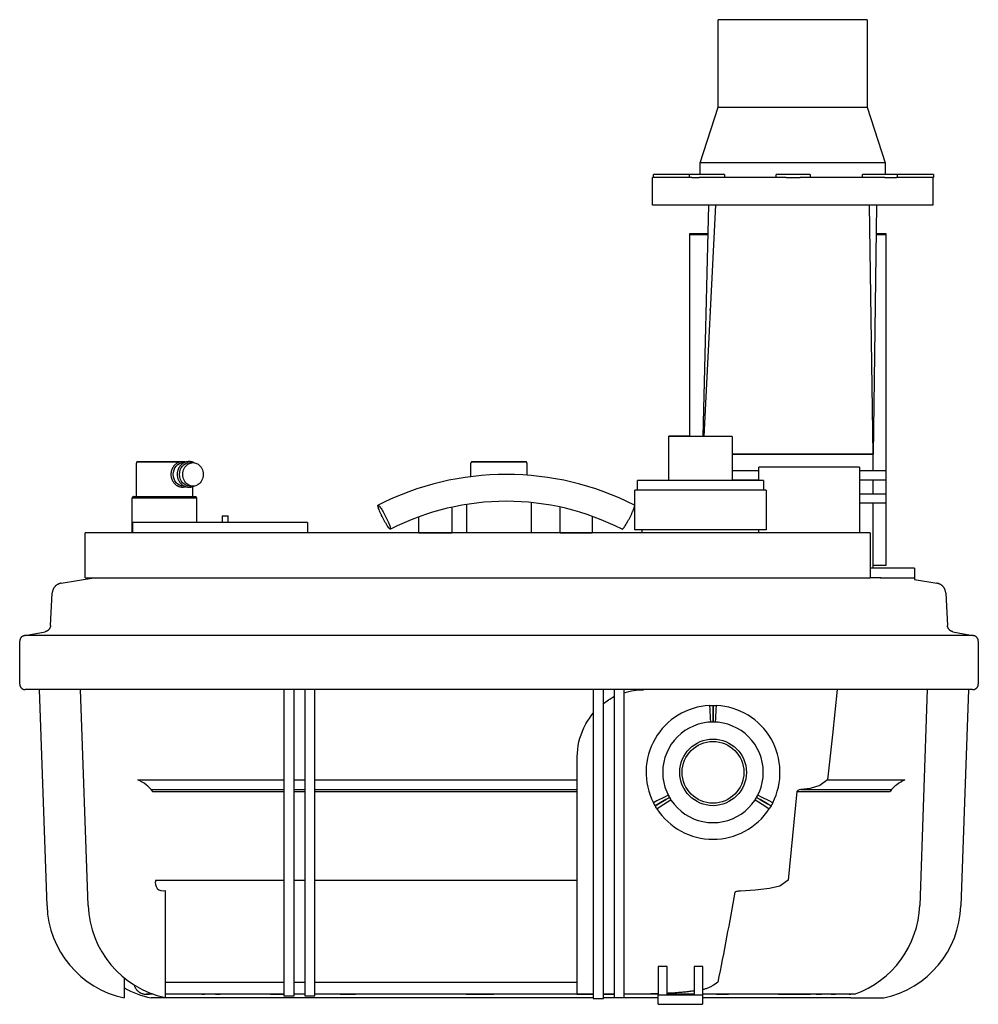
# Model space of a CAD drawing. Header units: millimetres. Extents: x -1436 to -723, y 14 to 746.
import ezdxf

# ---------------------------------------------------------------- set-up
doc = ezdxf.new("R2010")
doc.units = ezdxf.units.MM
for name, color, linetype, true_color in [('Material 1', 7, 'Continuous', 0xe6e6e6), ('Material 2', 5, 'Continuous', 0x0000ff), ('Material 3', 251, 'Continuous', 0x505050)]:
    doc.layers.add(name, color=color, linetype=linetype, true_color=true_color)

msp = doc.modelspace()

# ---------------------------------------------------------------- linework, layer by layer
at = {"layer": 'Material 1'}
for p, q in [((-916.48, 681.02), (-916.48, 746.02)), ((-861.14, 746.02), (-916.48, 746.02)), ((-805.79, 746.02), (-861.14, 746.02)), ((-805.79, 746.02), (-805.79, 681.02)), ((-929.97, 639.51), (-916.48, 681.02)), ((-916.48, 681.02), (-861.14, 681.02)), ((-861.14, 681.02), (-805.79, 681.02)), ((-805.79, 681.02), (-792.3, 639.51)), ((-929.97, 630.82), (-929.97, 639.51)), ((-861.14, 639.51), (-929.97, 639.51)), ((-792.3, 639.51), (-861.14, 639.51)), ((-792.3, 639.51), (-792.3, 630.82)), ((-964.6, 628.7), (-964.6, 630.82)), ((-951.6, 630.82), (-964.6, 630.82)), ((-937.72, 630.82), (-951.6, 630.82)), ((-937.72, 628.7), (-937.72, 630.82)), ((-911.77, 630.82), (-937.72, 630.82)), ((-911.77, 630.82), (-911.77, 628.7)), ((-848.02, 630.82), (-873.42, 630.82)), ((-873.42, 628.7), (-873.42, 630.82)), ((-848.02, 630.82), (-848.02, 628.7)), ((-809.26, 628.7), (-809.26, 630.82)), ((-783.32, 630.82), (-809.26, 630.82)), ((-783.32, 630.82), (-783.32, 628.7)), ((-769.43, 630.82), (-783.32, 630.82)), ((-756.44, 630.82), (-769.43, 630.82)), ((-756.44, 630.82), (-756.44, 628.7)), ((-965.42, 608), (-965.42, 628.7)), ((-936.03, 628.7), (-965.42, 628.7)), ((-935.98, 628.7), (-930.66, 628.7)), ((-865.89, 628.7), (-930.72, 628.7)), ((-865.89, 628.7), (-855.48, 628.7)), ((-792.53, 628.7), (-855.41, 628.7)), ((-792.58, 628.7), (-783.91, 628.7)), ((-756.95, 628.7), (-783.85, 628.7)), ((-757.04, 628.7), (-756.44, 628.7)), ((-756.85, 628.7), (-756.85, 608)), ((-861.14, 608), (-965.42, 608)), ((-927.56, 436.07), (-923.41, 608)), ((-918.41, 608), (-927.21, 436.07)), ((-756.85, 608), (-861.14, 608)), ((-801.15, 423), (-803.89, 608)), ((-798.89, 608), (-801.15, 423)), ((-937.88, 586.72), (-937.88, 586.35)), ((-923.92, 586.72), (-937.88, 586.72)), ((-937.88, 586.35), (-937.88, 436.07)), ((-937.88, 586.35), (-923.93, 586.35)), ((-791.54, 586.72), (-799.15, 586.72)), ((-799.15, 586.35), (-791.54, 586.35)), ((-791.54, 586.35), (-791.54, 586.72)), ((-791.54, 410.44), (-791.54, 586.35)), ((-922.38, 530.04), (-922.38, 530.64)), ((-953.25, 436.07), (-953.25, 436.21)), ((-937.88, 436.21), (-953.25, 436.21)), ((-953.25, 403.21), (-953.25, 436.07)), ((-929.7, 436.07), (-953.25, 436.07)), ((-906.15, 436.07), (-929.7, 436.07)), ((-906.15, 436.07), (-906.15, 403.21)), ((-801.15, 423), (-906.16, 423)), ((-906.16, 423), (-801.15, 423)), ((-801.15, 410.44), (-801.15, 423)), ((-1314.04, 416.6), (-1313.66, 416.6)), ((-1309.39, 416.6), (-1306.91, 416.6)), ((-886.33, 410.44), (-906.19, 410.44)), ((-886.31, 403.21), (-886.31, 413.31)), ((-848.81, 413.31), (-886.31, 413.31)), ((-811.31, 413.31), (-848.81, 413.31)), ((-811.31, 413.31), (-811.31, 364.41)), ((-791.54, 410.44), (-811.31, 410.44)), ((-791.54, 403.82), (-791.54, 410.44)), ((-976.52, 396.21), (-976.52, 403.21)), ((-929.7, 403.21), (-976.52, 403.21)), ((-882.88, 403.21), (-929.7, 403.21)), ((-906.19, 403.82), (-886.33, 403.82)), ((-882.88, 403.21), (-882.88, 396.21)), ((-811.31, 403.82), (-791.54, 403.82)), ((-801.15, 393.26), (-801.15, 403.82)), ((-791.54, 393.26), (-791.54, 403.82)), ((-1313.55, 399.11), (-1314.04, 399.11)), ((-1306.91, 399.11), (-1309.39, 399.11)), ((-978.54, 366.69), (-978.54, 396.21)), ((-929.7, 396.21), (-978.54, 396.21)), ((-880.86, 396.21), (-929.7, 396.21)), ((-880.86, 396.21), (-880.86, 366.69)), ((-791.54, 393.26), (-811.31, 393.26)), ((-791.54, 386.64), (-791.54, 393.26)), ((-811.31, 386.64), (-791.54, 386.64)), ((-801.15, 338.21), (-801.15, 386.64)), ((-791.54, 340.34), (-791.54, 386.64)), ((-929.7, 366.69), (-978.54, 366.69)), ((-972.97, 364.41), (-972.97, 366.69)), ((-880.86, 366.69), (-929.7, 366.69)), ((-886.43, 366.69), (-886.43, 364.41)), ((-886.31, 364.41), (-886.31, 366.69)), ((-1387.12, 330.83), (-1387.12, 364.41)), ((-1139.15, 364.51), (-1126.84, 364.51)), ((-1126.84, 364.51), (-1114.53, 364.51)), ((-1033.97, 364.51), (-1022.13, 364.51)), ((-1022.13, 364.51), (-1010.29, 364.51)), ((-803.42, 364.41), (-803.42, 330.83)), ((-770.51, 338.21), (-803.4, 338.21)), ((-801.15, 340.34), (-791.54, 340.34)), ((-770.51, 338.21), (-770.51, 329.6)), ((-1404.86, 326.99), (-1380.71, 330.81)), ((-1345.83, 330.83), (-1337.55, 330.83)), ((-1078.98, 330.83), (-989.12, 330.83)), ((-795.58, 330.83), (-803.39, 330.83)), ((-796, 330.83), (-770.51, 330.83)), ((-770.51, 329.6), (-754.02, 326.99)), ((-1412.86, 295.5), (-1411.6, 319.5)), ((-747.28, 319.5), (-746.03, 295.5)), ((-1431.61, 287.99), (-1416.9, 290.85)), ((-727.28, 287.99), (-1431.61, 287.99)), ((-741.99, 290.85), (-727.28, 287.99)), ((-1435.8, 251.95), (-1435.8, 283.8)), ((-723.09, 283.8), (-723.09, 251.95)), ((-727.28, 247.77), (-1431.61, 247.77)), ((-1415.49, 87.06), (-1421.1, 247.77)), ((-1384.86, 87.31), (-1390.47, 247.77)), ((-1239.31, 247.86), (-1239.31, 88.58)), ((-1231.73, 88.58), (-1231.73, 247.78)), ((-1223.92, 247.77), (-1223.92, 88.56)), ((-1216.35, 88.56), (-1216.35, 247.77)), ((-1009.31, 247.77), (-1009.31, 86.7)), ((-1001.73, 86.7), (-1001.73, 247.77)), ((-993.92, 247.77), (-993.92, 87.31)), ((-986.35, 87.31), (-986.35, 247.77)), ((-761.06, 247.77), (-766.66, 87.31)), ((-730.43, 247.76), (-736.04, 87.06)), ((-922.93, 236), (-922.77, 233)), ((-920.32, 233.06), (-920.32, 236.06)), ((-920.32, 236.06), (-920.32, 233.06)), ((-917.87, 233), (-917.72, 236)), ((-922.77, 233), (-922.44, 226.67)), ((-920.32, 226.72), (-920.32, 233.06)), ((-920.32, 233.06), (-920.32, 226.72)), ((-918.21, 226.67), (-917.87, 233)), ((-922.44, 226.67), (-922.28, 223.67)), ((-920.32, 223.72), (-920.32, 226.72)), ((-920.32, 226.72), (-920.32, 223.72)), ((-918.36, 223.67), (-918.21, 226.67)), ((-1347.98, 180.65), (-1336.75, 180.65)), ((-1336.75, 180.65), (-1275.83, 180.65)), ((-1275.83, 180.65), (-1239.54, 180.65)), ((-1231.96, 180.65), (-1224.14, 180.65)), ((-1216.53, 180.65), (-1021.25, 180.65)), ((-835.22, 180.65), (-782.91, 180.65)), ((-782.91, 180.65), (-777.62, 180.65)), ((-1338.16, 173.52), (-1327.41, 173.52)), ((-1336.94, 172.03), (-1326.25, 172.03)), ((-1327.41, 173.52), (-1273.32, 173.52)), ((-1326.25, 172.03), (-1273.01, 172.03)), ((-1273.32, 173.52), (-1239.53, 173.52)), ((-1273.01, 172.03), (-1239.53, 172.03)), ((-1231.96, 173.52), (-1224.14, 173.52)), ((-1231.96, 172.03), (-1224.14, 172.03)), ((-1216.54, 173.52), (-1021.25, 173.52)), ((-1216.54, 172.03), (-1021.25, 172.03)), ((-953.69, 169.27), (-956.36, 167.91)), ((-884.28, 167.91), (-886.95, 169.27)), ((-858.1, 172.03), (-793.5, 172.03)), ((-855.15, 173.52), (-792.33, 173.52)), ((-793.5, 172.03), (-788.62, 172.03)), ((-792.33, 173.52), (-787.41, 173.52)), ((-962.01, 165.03), (-964.69, 163.67)), ((-960.85, 162.88), (-963.44, 161.38)), ((-963.44, 161.38), (-960.85, 162.88)), ((-956.36, 167.91), (-962.01, 165.03)), ((-955.35, 166.05), (-960.85, 162.88)), ((-960.85, 162.88), (-955.35, 166.05)), ((-959.57, 160.79), (-954.25, 164.24)), ((-952.76, 167.55), (-955.35, 166.05)), ((-955.35, 166.05), (-952.76, 167.55)), ((-954.25, 164.24), (-951.73, 165.87)), ((-888.91, 165.87), (-886.4, 164.24)), ((-887.89, 167.55), (-885.29, 166.05)), ((-885.29, 166.05), (-887.89, 167.55)), ((-886.4, 164.24), (-881.08, 160.79)), ((-885.29, 166.05), (-879.8, 162.88)), ((-879.8, 162.88), (-885.29, 166.05)), ((-878.63, 165.03), (-884.28, 167.91)), ((-879.8, 162.88), (-877.2, 161.38)), ((-877.2, 161.38), (-879.8, 162.88)), ((-875.96, 163.67), (-878.63, 165.03)), ((-962.77, 160.24), (-962.78, 160.27)), ((-962.08, 159.15), (-959.57, 160.79)), ((-881.08, 160.79), (-878.56, 159.15)), ((-1334.59, 106.03), (-1324.01, 106.03)), ((-1324.01, 106.03), (-1272.41, 106.03)), ((-1272.41, 106.03), (-1239.53, 106.03)), ((-1231.96, 106.03), (-1224.14, 106.03)), ((-1216.54, 106.03), (-1021.25, 106.03)), ((-1327.54, 98.41), (-1327.54, 18.75)), ((-1239.31, 88.58), (-1239.31, 20.02)), ((-1231.73, 20.02), (-1231.73, 88.58)), ((-1223.92, 88.56), (-1223.92, 20)), ((-1216.35, 20), (-1216.35, 88.56)), ((-1009.31, 86.7), (-1009.31, 18.15)), ((-1001.73, 18.15), (-1001.73, 86.7)), ((-993.92, 87.31), (-993.92, 18.75)), ((-986.35, 18.75), (-986.35, 87.31)), ((-961.05, 41.95), (-961.05, 20.58)), ((-954.53, 41.95), (-961.05, 41.95)), ((-954.53, 20.58), (-954.53, 41.95)), ((-934.38, 41.95), (-934.38, 20.58)), ((-927.86, 41.95), (-934.38, 41.95)), ((-927.86, 20.58), (-927.86, 41.95)), ((-1358.16, 33.55), (-1358.16, 18.5)), ((-1358.16, 33.55), (-1358.16, 20)), ((-1327.54, 30.2), (-1312.74, 30.2)), ((-1312.74, 30.2), (-1269.39, 30.2)), ((-1269.39, 30.2), (-1239.52, 30.2)), ((-1231.96, 30.2), (-1224.14, 30.2)), ((-1216.55, 30.2), (-1021.25, 30.2)), ((-1302.02, 18.5), (-1338.16, 18.5)), ((-1322.68, 21.29), (-1327.48, 21.29)), ((-1266.51, 18.5), (-1302.02, 18.5)), ((-1300.29, 21.29), (-1298.26, 21.29)), ((-1290.11, 21.29), (-1286.79, 21.29)), ((-1009.29, 18.5), (-1266.51, 18.5)), ((-1249.27, 21.29), (-1239.52, 21.29)), ((-1239.31, 20.02), (-1231.73, 20.02)), ((-1231.96, 21.29), (-1231.6, 21.29)), ((-1223.92, 20), (-1216.35, 20)), ((-1197.48, 21.29), (-1186.05, 21.29)), ((-1103.89, 21.29), (-1083.24, 21.29)), ((-1021.25, 21.29), (-1009.31, 21.29)), ((-1009.3, 21.29), (-1021.25, 21.29)), ((-1009.31, 18.15), (-1001.73, 18.15)), ((-1001.73, 21.29), (-993.92, 21.29)), ((-993.92, 21.29), (-1001.73, 21.29)), ((-993.92, 21.26), (-1001.73, 21.26)), ((-961.01, 18.5), (-1001.71, 18.5)), ((-993.92, 18.75), (-986.35, 18.75)), ((-977.01, 21.29), (-986.35, 21.29)), ((-977.01, 21.29), (-986.34, 21.29)), ((-961.05, 13.75), (-961.05, 20.58)), ((-928.09, 20.58), (-961.05, 20.58)), ((-950.68, 21.29), (-936.89, 21.29)), ((-927.86, 20.58), (-928.09, 20.58)), ((-928.09, 20.58), (-928.09, 13.75)), ((-882.41, 18.5), (-928.08, 18.5)), ((-917.7, 21.29), (-908.77, 21.29)), ((-817.94, 18.5), (-882.41, 18.5)), ((-871.62, 21.29), (-847.78, 21.29)), ((-843.58, 21.29), (-839.62, 21.29)), ((-832.46, 21.29), (-829.28, 21.29)), ((-819.22, 21.29), (-817.98, 21.29)), ((-817.94, 18.5), (-793.37, 18.5)), ((-961.05, 13.75), (-928.09, 13.75))]:
    msp.add_line(p, q, dxfattribs=at)
at = {"layer": 'Material 1', "flags": 128}
for points in [[(-1323.15, 407.86), (-1323.14, 408.24), (-1323.12, 408.62), (-1323.09, 409), (-1323.04, 409.37), (-1322.99, 409.75), (-1322.91, 410.12), (-1322.83, 410.49), (-1322.73, 410.85), (-1322.62, 411.21), (-1322.5, 411.57), (-1322.36, 411.92), (-1322.21, 412.26), (-1322.05, 412.6), (-1321.88, 412.93), (-1321.7, 413.25), (-1321.5, 413.57), (-1321.3, 413.87), (-1321.08, 414.17), (-1320.85, 414.45), (-1320.61, 414.73), (-1320.37, 415), (-1320.11, 415.25), (-1319.84, 415.5), (-1319.57, 415.73), (-1319.28, 415.95), (-1318.99, 416.15), (-1318.69, 416.35), (-1318.38, 416.52), (-1318.07, 416.69), (-1317.75, 416.84), (-1317.43, 416.98), (-1317.1, 417.1), (-1316.76, 417.21), (-1316.42, 417.3), (-1316.08, 417.37), (-1315.74, 417.43), (-1315.39, 417.48), (-1315.04, 417.51), (-1314.69, 417.52), (-1314.35, 417.52), (-1314, 417.5), (-1313.65, 417.46), (-1313.3, 417.41), (-1312.96, 417.34), (-1312.62, 417.26), (-1312.35, 417.18)], [(-1318.48, 407.86), (-1318.48, 408.24), (-1318.46, 408.63), (-1318.42, 409.01), (-1318.38, 409.39), (-1318.32, 409.77), (-1318.24, 410.14), (-1318.16, 410.51), (-1318.06, 410.88), (-1317.95, 411.24), (-1317.82, 411.6), (-1317.68, 411.96), (-1317.54, 412.3), (-1317.37, 412.64), (-1317.2, 412.97), (-1317.02, 413.3), (-1316.82, 413.62), (-1316.61, 413.92), (-1316.39, 414.22), (-1316.17, 414.51), (-1315.93, 414.79), (-1315.68, 415.06), (-1315.42, 415.31), (-1315.15, 415.56), (-1314.87, 415.79), (-1314.59, 416.01), (-1314.29, 416.22), (-1313.99, 416.41), (-1313.69, 416.59), (-1313.37, 416.76), (-1313.05, 416.91), (-1312.73, 417.05), (-1312.39, 417.17), (-1312.06, 417.28), (-1311.72, 417.37), (-1311.38, 417.44), (-1311.03, 417.5), (-1310.68, 417.55), (-1310.34, 417.58), (-1309.99, 417.59), (-1309.64, 417.58), (-1309.29, 417.57), (-1308.94, 417.53), (-1308.59, 417.48), (-1308.25, 417.41), (-1307.91, 417.33), (-1307.57, 417.23), (-1307.24, 417.11), (-1306.91, 416.98), (-1306.59, 416.84), (-1306.27, 416.68), (-1305.96, 416.51), (-1305.92, 416.49)], [(-1312.29, 398.56), (-1312.44, 398.51), (-1312.78, 398.42), (-1313.12, 398.34), (-1313.46, 398.28), (-1313.81, 398.24), (-1314.16, 398.21), (-1314.51, 398.2), (-1314.85, 398.2), (-1315.2, 398.22), (-1315.55, 398.26), (-1315.9, 398.31), (-1316.24, 398.38), (-1316.58, 398.46), (-1316.92, 398.56), (-1317.25, 398.67), (-1317.58, 398.8), (-1317.9, 398.94), (-1318.22, 399.1), (-1318.53, 399.27), (-1318.83, 399.46), (-1319.13, 399.66), (-1319.41, 399.87), (-1319.69, 400.1), (-1319.97, 400.33), (-1320.23, 400.58), (-1320.48, 400.84), (-1320.72, 401.11), (-1320.96, 401.39), (-1321.18, 401.68), (-1321.39, 401.99), (-1321.59, 402.3), (-1321.78, 402.61), (-1321.96, 402.94), (-1322.13, 403.27), (-1322.28, 403.61), (-1322.42, 403.96), (-1322.55, 404.31), (-1322.67, 404.67), (-1322.78, 405.03), (-1322.87, 405.4), (-1322.95, 405.77), (-1323.01, 406.14), (-1323.07, 406.52), (-1323.11, 406.89), (-1323.13, 407.27), (-1323.15, 407.65), (-1323.15, 407.86)], [(-1305.92, 399.23), (-1306.1, 399.13), (-1306.41, 398.96), (-1306.73, 398.81), (-1307.06, 398.67), (-1307.39, 398.55), (-1307.73, 398.44), (-1308.06, 398.35), (-1308.41, 398.27), (-1308.75, 398.21), (-1309.1, 398.17), (-1309.45, 398.14), (-1309.8, 398.13), (-1310.15, 398.13), (-1310.5, 398.15), (-1310.84, 398.19), (-1311.19, 398.24), (-1311.54, 398.31), (-1311.88, 398.39), (-1312.21, 398.49), (-1312.55, 398.6), (-1312.88, 398.73), (-1313.2, 398.88), (-1313.52, 399.04), (-1313.83, 399.21), (-1314.13, 399.39), (-1314.43, 399.59), (-1314.72, 399.81), (-1315, 400.03), (-1315.27, 400.27), (-1315.54, 400.52), (-1315.79, 400.78), (-1316.04, 401.06), (-1316.27, 401.34), (-1316.5, 401.63), (-1316.71, 401.94), (-1316.91, 402.25), (-1317.1, 402.57), (-1317.28, 402.9), (-1317.45, 403.23), (-1317.61, 403.57), (-1317.75, 403.92), (-1317.88, 404.28), (-1318, 404.64), (-1318.11, 405), (-1318.2, 405.37), (-1318.28, 405.75), (-1318.34, 406.12), (-1318.4, 406.5), (-1318.44, 406.89), (-1318.47, 407.27), (-1318.48, 407.65), (-1318.48, 407.86)], [(-1404.86, 326.99), (-1405.18, 326.93), (-1405.49, 326.86), (-1405.8, 326.78), (-1406.1, 326.69), (-1406.41, 326.58), (-1406.7, 326.46), (-1407, 326.33), (-1407.28, 326.19), (-1407.56, 326.04), (-1407.84, 325.88), (-1408.11, 325.7), (-1408.37, 325.52), (-1408.62, 325.32), (-1408.87, 325.11), (-1409.1, 324.9), (-1409.33, 324.68), (-1409.55, 324.44), (-1409.76, 324.2), (-1409.96, 323.95), (-1410.15, 323.69), (-1410.33, 323.43), (-1410.5, 323.15), (-1410.65, 322.88), (-1410.8, 322.59), (-1410.94, 322.3), (-1411.06, 322.01), (-1411.17, 321.71), (-1411.27, 321.4), (-1411.35, 321.09), (-1411.43, 320.78), (-1411.49, 320.47), (-1411.54, 320.15), (-1411.58, 319.83), (-1411.6, 319.51), (-1411.6, 319.5)], [(-747.28, 319.5), (-747.31, 319.82), (-747.34, 320.14), (-747.39, 320.46), (-747.45, 320.77), (-747.53, 321.08), (-747.61, 321.39), (-747.71, 321.69), (-747.82, 322), (-747.94, 322.29), (-748.08, 322.58), (-748.22, 322.87), (-748.38, 323.15), (-748.55, 323.42), (-748.73, 323.68), (-748.92, 323.94), (-749.12, 324.19), (-749.32, 324.43), (-749.54, 324.67), (-749.77, 324.89), (-750.01, 325.11), (-750.25, 325.31), (-750.51, 325.51), (-750.77, 325.69), (-751.03, 325.87), (-751.31, 326.03), (-751.59, 326.19), (-751.88, 326.33), (-752.17, 326.46), (-752.47, 326.58), (-752.77, 326.68), (-753.07, 326.78), (-753.38, 326.86), (-753.7, 326.93), (-754.01, 326.98), (-754.02, 326.99)], [(-1412.86, 295.5), (-1412.87, 295.3), (-1412.89, 295.1), (-1412.92, 294.9), (-1412.96, 294.71), (-1413.01, 294.51), (-1413.06, 294.32), (-1413.12, 294.13), (-1413.19, 293.94), (-1413.27, 293.76), (-1413.35, 293.57), (-1413.44, 293.4), (-1413.54, 293.22), (-1413.65, 293.05), (-1413.76, 292.89), (-1413.88, 292.72), (-1414, 292.57), (-1414.13, 292.42), (-1414.27, 292.27), (-1414.41, 292.13), (-1414.56, 292), (-1414.71, 291.87), (-1414.87, 291.74), (-1415.03, 291.63), (-1415.2, 291.52), (-1415.37, 291.42), (-1415.55, 291.32), (-1415.73, 291.23), (-1415.91, 291.15), (-1416.1, 291.08), (-1416.29, 291.01), (-1416.48, 290.95), (-1416.67, 290.9), (-1416.86, 290.86), (-1416.9, 290.85)], [(-741.99, 290.85), (-742.18, 290.89), (-742.38, 290.94), (-742.57, 291), (-742.76, 291.07), (-742.94, 291.14), (-743.13, 291.22), (-743.31, 291.31), (-743.48, 291.4), (-743.65, 291.5), (-743.82, 291.61), (-743.99, 291.73), (-744.15, 291.85), (-744.3, 291.97), (-744.45, 292.11), (-744.59, 292.25), (-744.73, 292.39), (-744.86, 292.54), (-744.99, 292.7), (-745.11, 292.86), (-745.22, 293.02), (-745.32, 293.19), (-745.42, 293.37), (-745.52, 293.55), (-745.6, 293.73), (-745.68, 293.91), (-745.75, 294.1), (-745.81, 294.29), (-745.87, 294.48), (-745.91, 294.67), (-745.95, 294.87), (-745.98, 295.07), (-746.01, 295.27), (-746.02, 295.47), (-746.03, 295.5)], [(-1431.61, 287.99), (-1431.77, 287.99), (-1431.94, 287.98), (-1432.11, 287.96), (-1432.27, 287.94), (-1432.44, 287.91), (-1432.6, 287.87), (-1432.77, 287.83), (-1432.93, 287.78), (-1433.08, 287.72), (-1433.24, 287.66), (-1433.39, 287.59), (-1433.54, 287.52), (-1433.69, 287.44), (-1433.83, 287.35), (-1433.97, 287.26), (-1434.11, 287.16), (-1434.24, 287.06), (-1434.37, 286.95), (-1434.49, 286.84), (-1434.61, 286.72), (-1434.73, 286.6), (-1434.84, 286.47), (-1434.94, 286.34), (-1435.04, 286.21), (-1435.13, 286.07), (-1435.22, 285.92), (-1435.3, 285.78), (-1435.38, 285.63), (-1435.45, 285.48), (-1435.51, 285.32), (-1435.57, 285.16), (-1435.62, 285), (-1435.67, 284.84), (-1435.7, 284.68), (-1435.74, 284.51), (-1435.76, 284.35), (-1435.78, 284.18), (-1435.79, 284.02), (-1435.8, 283.85), (-1435.8, 283.8)], [(-723.09, 283.8), (-723.09, 283.97), (-723.1, 284.14), (-723.12, 284.3), (-723.14, 284.47), (-723.17, 284.63), (-723.21, 284.8), (-723.25, 284.96), (-723.3, 285.12), (-723.36, 285.28), (-723.42, 285.43), (-723.49, 285.59), (-723.56, 285.74), (-723.64, 285.88), (-723.73, 286.03), (-723.82, 286.17), (-723.92, 286.3), (-724.02, 286.44), (-724.13, 286.56), (-724.24, 286.69), (-724.36, 286.81), (-724.48, 286.92), (-724.61, 287.03), (-724.74, 287.14), (-724.87, 287.23), (-725.01, 287.33), (-725.16, 287.42), (-725.3, 287.5), (-725.45, 287.57), (-725.6, 287.64), (-725.76, 287.71), (-725.92, 287.76), (-726.07, 287.82), (-726.24, 287.86), (-726.4, 287.9), (-726.56, 287.93), (-726.73, 287.96), (-726.9, 287.97), (-727.06, 287.99), (-727.23, 287.99), (-727.28, 287.99)], [(-1435.8, 251.95), (-1435.79, 251.79), (-1435.78, 251.62), (-1435.77, 251.45), (-1435.74, 251.29), (-1435.71, 251.12), (-1435.68, 250.96), (-1435.63, 250.8), (-1435.58, 250.64), (-1435.53, 250.48), (-1435.47, 250.32), (-1435.4, 250.17), (-1435.32, 250.02), (-1435.24, 249.87), (-1435.16, 249.73), (-1435.07, 249.59), (-1434.97, 249.45), (-1434.86, 249.32), (-1434.76, 249.19), (-1434.64, 249.07), (-1434.53, 248.95), (-1434.4, 248.84), (-1434.28, 248.73), (-1434.15, 248.62), (-1434.01, 248.52), (-1433.87, 248.43), (-1433.73, 248.34), (-1433.58, 248.26), (-1433.43, 248.18), (-1433.28, 248.11), (-1433.13, 248.05), (-1432.97, 247.99), (-1432.81, 247.94), (-1432.65, 247.9), (-1432.48, 247.86), (-1432.32, 247.83), (-1432.15, 247.8), (-1431.99, 247.78), (-1431.82, 247.77), (-1431.65, 247.77), (-1431.61, 247.77)], [(-727.28, 247.77), (-727.11, 247.77), (-726.94, 247.78), (-726.77, 247.8), (-726.61, 247.82), (-726.44, 247.85), (-726.28, 247.89), (-726.12, 247.93), (-725.96, 247.98), (-725.8, 248.03), (-725.64, 248.1), (-725.49, 248.16), (-725.34, 248.24), (-725.19, 248.32), (-725.05, 248.41), (-724.91, 248.5), (-724.77, 248.59), (-724.64, 248.7), (-724.51, 248.81), (-724.39, 248.92), (-724.27, 249.04), (-724.16, 249.16), (-724.05, 249.29), (-723.94, 249.42), (-723.84, 249.55), (-723.75, 249.69), (-723.66, 249.83), (-723.58, 249.98), (-723.51, 250.13), (-723.44, 250.28), (-723.37, 250.44), (-723.31, 250.59), (-723.26, 250.75), (-723.22, 250.92), (-723.18, 251.08), (-723.15, 251.24), (-723.12, 251.41), (-723.1, 251.57), (-723.09, 251.74), (-723.09, 251.91), (-723.09, 251.95)], [(-827.96, 247.77), (-831.53, 214.2), (-835.22, 180.65)], [(-922.93, 236), (-920.94, 236.06), (-920.32, 236.06)], [(-920.32, 236.06), (-918.33, 236.02), (-917.72, 236)], [(-920.32, 223.72), (-921.82, 223.69), (-922.28, 223.67)], [(-918.36, 223.67), (-919.86, 223.72), (-920.32, 223.72)], [(-1021.25, 180.65), (-1021.25, 189.21), (-1021.25, 197.77)], [(-835.22, 180.65), (-841.02, 176.42), (-847.99, 174.32), (-855.15, 173.52)], [(-1021.25, 106.03), (-1021.25, 139.03), (-1021.25, 172.03)], [(-953.69, 169.27), (-952.98, 167.95), (-952.76, 167.55)], [(-887.89, 167.55), (-887.17, 168.86), (-886.95, 169.27)], [(-858.1, 172.03), (-861.14, 139.02), (-864.38, 106.03)], [(-855.15, 173.52), (-856.21, 173.17), (-857.21, 172.69), (-858.1, 172.03)], [(-963.44, 161.38), (-964.4, 163.12), (-964.69, 163.67)], [(-962.08, 159.15), (-963.13, 160.84), (-963.44, 161.38)], [(-952.76, 167.55), (-951.98, 166.26), (-951.73, 165.87)], [(-888.91, 165.87), (-888.12, 167.15), (-887.89, 167.55)], [(-877.2, 161.38), (-878.23, 159.67), (-878.56, 159.15)], [(-875.96, 163.67), (-876.9, 161.91), (-877.2, 161.38)], [(-864.38, 106.03), (-870.72, 101.69), (-878.27, 99.84)], [(-1021.25, 30.2), (-1021.25, 63.63), (-1021.25, 97.06)], [(-899.9, 98.01), (-900.5, 97.97), (-901.11, 97.92), (-901.72, 97.85), (-902.33, 97.76), (-902.93, 97.63), (-903.52, 97.44), (-903.98, 97.06)], [(-878.27, 99.84), (-889.06, 98.58), (-899.9, 98.01)], [(-1350.7, 28.2), (-1350.66, 28.05), (-1350.56, 27.7), (-1350.45, 27.36), (-1350.33, 27.02), (-1350.19, 26.68), (-1350.03, 26.35), (-1349.87, 26.03), (-1349.69, 25.71), (-1349.5, 25.4), (-1349.29, 25.1), (-1349.08, 24.81), (-1348.85, 24.53), (-1348.61, 24.25), (-1348.37, 23.99), (-1348.11, 23.74), (-1347.84, 23.49), (-1347.56, 23.26), (-1347.27, 23.04), (-1346.98, 22.83), (-1346.67, 22.63), (-1346.36, 22.44), (-1346.04, 22.27), (-1345.71, 22.11), (-1345.38, 21.97), (-1345.05, 21.83), (-1344.7, 21.71), (-1344.36, 21.61), (-1344, 21.51), (-1343.65, 21.44), (-1343.29, 21.37), (-1342.93, 21.32), (-1342.57, 21.29), (-1342.21, 21.27), (-1341.88, 21.26)], [(-1336.28, 21.26), (-1337.47, 21.26), (-1340.71, 21.26), (-1341.88, 21.26), (-1341.88, 21.26)], [(-1341.88, 21.26), (-1340.84, 21.26), (-1339.65, 21.26)], [(-1303.93, 21.26), (-1315.38, 21.26), (-1324.79, 21.26), (-1327.54, 21.26)], [(-1267.02, 21.26), (-1269.02, 21.26), (-1270.99, 21.26), (-1272.93, 21.26), (-1274.84, 21.26), (-1276.72, 21.26), (-1278.56, 21.26), (-1280.36, 21.26), (-1282.12, 21.26), (-1283.83, 21.26), (-1285.49, 21.26), (-1287.11, 21.26), (-1288.66, 21.26), (-1290.17, 21.26), (-1291.61, 21.26), (-1292.99, 21.26), (-1294.31, 21.26), (-1295.56, 21.26), (-1296.75, 21.26), (-1297.87, 21.26), (-1298.91, 21.26), (-1299.89, 21.26), (-1300.78, 21.26), (-1301.61, 21.26), (-1302.35, 21.26), (-1303.02, 21.26), (-1303.61, 21.26), (-1303.93, 21.26)], [(-1239.31, 21.26), (-1262.05, 21.26), (-1267.02, 21.26)], [(-1223.92, 21.26), (-1230.96, 21.26), (-1231.73, 21.26)], [(-1009.31, 21.26), (-1040.43, 21.26), (-1072.41, 21.26), (-1104.37, 21.26), (-1136.25, 21.26), (-1168.02, 21.26), (-1199.6, 21.26), (-1216.35, 21.26)], [(-961.05, 21.26), (-976.6, 21.26), (-986.35, 21.26)], [(-934.38, 21.26), (-944.86, 21.26), (-954.53, 21.26)], [(-881.97, 21.26), (-913.3, 21.26), (-927.86, 21.26)], [(-816.01, 21.26), (-816.79, 21.26), (-817.7, 21.26), (-818.74, 21.26), (-819.91, 21.26), (-821.22, 21.26), (-822.65, 21.26), (-824.21, 21.26), (-825.89, 21.26), (-827.69, 21.26), (-829.61, 21.26), (-831.65, 21.26), (-833.79, 21.26), (-836.05, 21.26), (-838.4, 21.26), (-840.86, 21.26), (-843.41, 21.26), (-846.06, 21.26), (-848.8, 21.26), (-851.62, 21.26), (-854.51, 21.26), (-857.49, 21.26), (-860.53, 21.26), (-863.64, 21.26), (-866.8, 21.26), (-870.03, 21.26), (-873.3, 21.26), (-876.62, 21.26), (-879.97, 21.26), (-881.97, 21.26)], [(-815.13, 21.26), (-816.01, 21.26)]]:
    msp.add_lwpolyline(points, dxfattribs=at)
at = {"layer": 'Material 1'}
for radius in [24.79, 22.94]:
    msp.add_circle((-920.32, 186.27), radius, dxfattribs=at)
for centre, radius, start, end in [((-920.32, 186.27), 49.79, 93.00143, 207.01762), ((-920.32, 186.27), 49.79, 332.98238, 86.99857), ((-920.32, 186.27), 37.4, 90, 270), ((-920.32, 186.27), 37.4, 270, 90), ((-1358.51, 155.78), 27.01, 36.98657, 67.05275), ((-767.08, 155.86), 26.94, 113.04753, 143.12189), ((-920.32, 186.27), 49.79, 213.02132, 270), ((-920.32, 186.27), 49.79, 270, 326.97868), ((-1329.31, 103.84), 5.71, 157.40844, 288.11264), ((-1342.8, 89.59), 72.74, 182, 257.80568), ((-1312.17, 89.84), 72.74, 182, 257.80568), ((-839.35, 89.84), 72.74, 289.5214, 358), ((-808.73, 89.59), 72.74, 282.19432, 358), ((-1322.8, 89.59), 72.74, 240.90787, 257.80568)]:
    msp.add_arc(centre, radius, start, end, dxfattribs=at)
at = {"layer": 'Material 1', "extrusion": (0, 0, -1)}
for centre, start_param, end_param in [((-1314.04, 407.86), 4.712389, 6.283185), ((-1309.39, 407.86), 4.712389, 6.283185), ((-1306.91, 407.86), 4.712389, 7.853982), ((-1314.04, 407.86), 3.141593, 4.712389), ((-1309.39, 407.86), 3.141593, 4.712389), ((-1306.91, 407.86), 1.570796, 4.712389)]:
    msp.add_ellipse(centre, major_axis=(0, 8.74), ratio=0.869187, start_param=start_param, end_param=end_param, dxfattribs=at)
at = {"layer": 'Material 1'}
for points in [[(-978.54, 384.8), (-978.55, 384.9), (-978.6, 384.95), (-978.65, 384.98)], [(-1001.75, 237.39), (-999.3, 239.27), (-996.73, 241.12), (-993.99, 242.57)], [(-986.36, 245.43), (-981.71, 246.9), (-976.85, 247.62), (-971.99, 247.75)], [(-1021.25, 172.03), (-1021.25, 172.23), (-1021.25, 172.61), (-1021.25, 173.12), (-1021.25, 173.4), (-1021.25, 173.52)], [(-903.98, 97.06), (-906.02, 85.9), (-910.19, 63.6), (-914.53, 41.33), (-916.74, 30.2)]]:
    msp.add_open_spline(points, degree=3, dxfattribs=at)
for points, knots in [([(-803.43, 364.41), (-803.42, 364.41), (-803.39, 364.41), (-835.07, 364.41), (-988.49, 364.41), (-1131.38, 364.41), (-1278.25, 364.41), (-1339.68, 364.41), (-1380.62, 364.41), (-1387.17, 364.41), (-1387.12, 364.41)], [5.684359, 5.684359, 5.684359, 5.684359, 5.688275, 6.036534, 6.473984, 6.96093, 7.357968, 7.795753, 8.389494, 8.76433, 8.76433, 8.76433, 8.76433]), ([(-1387.12, 330.83), (-1387.17, 330.83), (-1381.61, 330.83), (-1360.49, 330.83), (-1345.84, 330.83)], [-8.7643297, -8.7643297, -8.7643297, -8.7643297, -8.3894944, -7.9427994, -7.9427994, -7.9427994, -7.9427994]), ([(-1337.21, 330.83), (-1334.99, 330.83), (-1316.85, 330.83), (-1278.25, 330.83), (-1164.21, 330.83), (-1099.99, 330.83), (-1078.98, 330.83)], [-7.858456, -7.858456, -7.858456, -7.858456, -7.795753, -7.357968, -6.96093, -6.769458, -6.769458, -6.769458, -6.769458]), ([(-988.75, 330.83), (-985.83, 330.83), (-932.88, 330.83), (-835.07, 330.83), (-803.39, 330.83), (-803.42, 330.83), (-803.43, 330.83)], [-6.4996451, -6.4996451, -6.4996451, -6.4996451, -6.4739844, -6.0365339, -5.6882746, -5.6843586, -5.6843586, -5.6843586, -5.6843586]), ([(-1021.25, 197.77), (-1021.25, 205.23), (-1018.58, 216.98), (-1012.1, 226.91), (-1009.33, 230.16)], [0, 0, 0, 0, 0.2857143, 0.4487872, 0.4487872, 0.4487872, 0.4487872]), ([(-1021.25, 173.52), (-1021.25, 173.71), (-1021.25, 174.65), (-1021.25, 177.36), (-1021.25, 179.48), (-1021.25, 180.65)], [0, 0, 0, 0, 0.4, 0.7, 1, 1, 1, 1]), ([(-1021.25, 98.01), (-1021.25, 98.13), (-1021.25, 98.56), (-1021.25, 99.99), (-1021.25, 102.47), (-1021.25, 104.79), (-1021.25, 106.03)], [0, 0, 0, 0, 0.2, 0.4, 0.7, 1, 1, 1, 1]), ([(-1021.25, 97.06), (-1021.25, 97.16), (-1021.25, 97.34), (-1021.25, 97.57), (-1021.25, 97.75), (-1021.25, 97.92), (-1021.25, 97.99), (-1021.25, 98.01)], [0, 0, 0, 0, 0.2, 0.4, 0.55, 0.7, 1, 1, 1, 1]), ([(-1021.25, 21.29), (-1021.25, 21.41), (-1021.25, 22.14), (-1021.25, 24.06), (-1021.25, 26.49), (-1021.25, 28.68), (-1021.25, 30.2)], [0, 0, 0, 0, 0.333333, 0.5, 0.666667, 1, 1, 1, 1]), ([(-916.74, 30.2), (-918.07, 29.15), (-920.17, 27.75), (-922.77, 26.44), (-924.3, 25.79), (-925.47, 25.35), (-926.64, 24.97), (-927.44, 24.77), (-927.82, 24.69)], [0, 0, 0, 0, 0.0833333, 0.125, 0.1458333, 0.1666667, 0.1875, 0.2068293, 0.2068293, 0.2068293, 0.2068293]), ([(-934.38, 23.67), (-934.81, 23.62), (-935.67, 23.5), (-936.94, 23.32), (-938.66, 23.12), (-940.8, 22.89), (-943.39, 22.65), (-946.83, 22.36), (-950.54, 22.1), (-953.4, 21.94), (-954.53, 21.89)], [0.3127118, 0.3127118, 0.3127118, 0.3127118, 0.3333333, 0.3541667, 0.375, 0.4166667, 0.4583333, 0.5, 0.5833333, 0.6381183, 0.6381183, 0.6381183, 0.6381183]), ([(-961.05, 21.61), (-962.92, 21.55), (-968.24, 21.39), (-973.56, 21.31), (-977.01, 21.29)], [0.743125, 0.743125, 0.743125, 0.743125, 0.8333333, 1, 1, 1, 1])]:
    msp.add_open_spline(points, degree=3, knots=knots, dxfattribs=at)
at = {"layer": 'Material 2'}
for p, q in [((-1114.53, 383.33), (-1114.53, 364.51)), ((-1033.97, 364.51), (-1033.97, 383.41)), ((-1139.15, 364.51), (-1139.15, 376.11)), ((-1010.29, 376.62), (-1010.29, 364.51))]:
    msp.add_line(p, q, dxfattribs=at)
for centre, radius, start, end in [((-1074.03, 197.21), 210.61, 63.07019, 116.91117), ((-1074.04, 198.88), 188.95, 62.88026, 117.12689)]:
    msp.add_arc(centre, radius, start, end, dxfattribs=at)
for points, knots in [([(-1165.55, 375.02), (-1166.74, 377.36), (-1167.22, 378.36), (-1167.95, 379.96), (-1168.67, 381.67), (-1169.19, 383.11), (-1169.5, 384.19), (-1169.57, 384.86), (-1169.45, 385.01), (-1169.36, 385.01)], [-0.4642857, -0.4642857, -0.4642857, -0.4642857, -0.4285714, -0.3571429, -0.2857143, -0.2142857, -0.1428571, -0.0714286, 0, 0, 0, 0]), ([(-987.84, 367.04), (-987.74, 367.04), (-987.47, 367.19), (-986.86, 367.86), (-986.07, 368.94), (-985.14, 370.38), (-984.11, 372.09), (-983.04, 374.01), (-981.99, 376.03), (-980.99, 378.04), (-980.12, 379.96), (-979.4, 381.67), (-978.87, 383.11), (-978.61, 384.05), (-978.54, 384.45), (-978.54, 384.58)], [-1, -1, -1, -1, -0.9285714, -0.8571429, -0.7857143, -0.7142857, -0.6428571, -0.5714286, -0.5, -0.4285714, -0.3571429, -0.2857143, -0.2142857, -0.1428571, -0.0987769, -0.0987769, -0.0987769, -0.0987769]), ([(-1160.23, 367.04), (-1160.32, 367.04), (-1160.59, 367.19), (-1161.2, 367.86), (-1162, 368.94), (-1162.93, 370.38), (-1163.95, 372.09), (-1164.84, 373.69), (-1165.37, 374.69), (-1165.55, 375.02)], [-1, -1, -1, -1, -0.9285714, -0.8571429, -0.7857143, -0.7142857, -0.6428571, -0.5714286, -0.5357143, -0.5357143, -0.5357143, -0.5357143])]:
    msp.add_open_spline(points, degree=3, knots=knots, dxfattribs=at)
for points in [[(-1169.36, 385.01), (-1169.26, 385.01), (-1168.99, 384.86), (-1168.38, 384.19), (-1167.59, 383.11), (-1166.66, 381.67), (-1165.63, 379.96), (-1164.57, 378.04), (-1163.51, 376.03), (-1162.52, 374.01), (-1161.64, 372.09), (-1160.92, 370.38), (-1160.39, 368.94), (-1160.09, 367.86), (-1160.02, 367.19), (-1160.13, 367.04), (-1160.23, 367.04)], [(-987.9, 367.06), (-987.88, 367.05), (-987.86, 367.04), (-987.84, 367.04)], [(-987.84, 367.04), (-987.86, 367.04), (-987.88, 367.05), (-987.9, 367.06)]]:
    msp.add_open_spline(points, degree=3, dxfattribs=at)
at = {"layer": 'Material 3'}
for p, q in [((-1349.04, 391.31), (-1349.04, 416.31)), ((-1100.38, 406.16), (-1100.38, 416.31)), ((-1058.65, 416.31), (-1058.65, 407.25)), ((-1307.31, 398.6), (-1307.31, 391.31)), ((-1352.1, 364.41), (-1352.1, 390.31)), ((-1352.1, 390.31), (-1328.17, 390.31)), ((-1351.29, 391.31), (-1328.17, 391.31)), ((-1328.17, 391.31), (-1305.06, 391.31)), ((-1328.17, 390.31), (-1304.25, 390.31)), ((-1304.25, 390.31), (-1304.25, 372.07)), ((-1103.44, 364.41), (-1103.44, 385.52)), ((-1055.59, 386.82), (-1055.59, 364.41)), ((-1285.26, 377.07), (-1285.26, 372.07)), ((-1285.26, 377.07), (-1280.76, 377.07)), ((-1280.76, 372.07), (-1280.76, 377.07)), ((-1351.71, 364.41), (-1351.71, 372.07)), ((-1286.71, 372.07), (-1351.71, 372.07)), ((-1285.26, 372.07), (-1286.71, 372.07)), ((-1280.76, 372.07), (-1285.26, 372.07)), ((-1221.71, 372.07), (-1280.76, 372.07)), ((-1221.71, 372.07), (-1221.71, 364.41))]:
    msp.add_line(p, q, dxfattribs=at)
at = {"layer": 'Material 3', "flags": 128}
for points in [[(-1348.04, 417.31), (-1348.08, 417.31), (-1348.12, 417.3), (-1348.16, 417.3), (-1348.2, 417.29), (-1348.24, 417.29), (-1348.28, 417.28), (-1348.32, 417.27), (-1348.35, 417.26), (-1348.39, 417.24), (-1348.43, 417.23), (-1348.47, 417.21), (-1348.5, 417.19), (-1348.54, 417.17), (-1348.57, 417.15), (-1348.6, 417.13), (-1348.64, 417.11), (-1348.67, 417.08), (-1348.7, 417.06), (-1348.73, 417.03), (-1348.76, 417), (-1348.78, 416.97), (-1348.81, 416.94), (-1348.84, 416.91), (-1348.86, 416.88), (-1348.88, 416.85), (-1348.9, 416.81), (-1348.92, 416.78), (-1348.94, 416.74), (-1348.96, 416.71), (-1348.97, 416.67), (-1348.99, 416.63), (-1349, 416.59), (-1349.01, 416.55), (-1349.02, 416.52), (-1349.03, 416.48), (-1349.03, 416.44), (-1349.04, 416.4), (-1349.04, 416.36), (-1349.04, 416.32), (-1349.04, 416.31)], [(-1328.17, 417.31), (-1328.97, 417.31), (-1329.76, 417.31), (-1330.55, 417.31), (-1331.34, 417.31), (-1332.12, 417.31), (-1332.9, 417.31), (-1333.66, 417.31), (-1334.42, 417.31), (-1335.17, 417.31), (-1335.91, 417.31), (-1336.64, 417.31), (-1337.35, 417.31), (-1338.05, 417.31), (-1338.73, 417.31), (-1339.39, 417.31), (-1340.04, 417.31), (-1340.67, 417.31), (-1341.27, 417.31), (-1341.86, 417.31), (-1342.43, 417.31), (-1342.97, 417.31), (-1343.49, 417.31), (-1343.98, 417.31), (-1344.45, 417.31), (-1344.89, 417.31), (-1345.31, 417.31), (-1345.7, 417.31), (-1346.06, 417.31), (-1346.39, 417.31), (-1346.69, 417.31), (-1346.96, 417.31), (-1347.21, 417.31), (-1347.42, 417.31), (-1347.6, 417.31), (-1347.75, 417.31), (-1347.87, 417.31), (-1347.96, 417.31), (-1348.01, 417.31), (-1348.04, 417.31), (-1348.04, 417.31)], [(-1348.04, 417.31), (-1348.02, 417.31), (-1347.98, 417.31), (-1347.9, 417.31), (-1347.79, 417.31), (-1347.64, 417.31), (-1347.47, 417.31), (-1347.27, 417.31), (-1347.03, 417.31), (-1346.77, 417.31), (-1346.47, 417.31), (-1346.15, 417.31), (-1345.8, 417.31), (-1345.41, 417.31), (-1345.01, 417.31), (-1344.57, 417.31), (-1344.11, 417.31), (-1343.62, 417.31), (-1343.11, 417.31), (-1342.57, 417.31), (-1342.01, 417.31), (-1341.43, 417.31), (-1340.83, 417.31), (-1340.21, 417.31), (-1339.57, 417.31), (-1338.91, 417.31), (-1338.23, 417.31), (-1337.54, 417.31), (-1336.83, 417.31), (-1336.11, 417.31), (-1335.37, 417.31), (-1334.63, 417.31), (-1333.87, 417.31), (-1333.1, 417.31), (-1332.33, 417.31), (-1331.55, 417.31), (-1330.77, 417.31), (-1329.98, 417.31), (-1329.18, 417.31), (-1328.39, 417.31), (-1328.17, 417.31)], [(-1328.17, 417.31), (-1327.38, 417.31), (-1326.59, 417.31), (-1325.8, 417.31), (-1325.01, 417.31), (-1324.23, 417.31), (-1323.45, 417.31), (-1322.68, 417.31), (-1321.92, 417.31), (-1321.18, 417.31), (-1320.44, 417.31), (-1319.71, 417.31), (-1319, 417.31), (-1318.3, 417.31), (-1317.62, 417.31), (-1316.96, 417.31), (-1316.49, 417.31)], [(-1316.39, 417.31), (-1316.78, 417.31), (-1317.44, 417.31), (-1318.12, 417.31), (-1318.81, 417.31), (-1319.52, 417.31), (-1320.24, 417.31), (-1320.98, 417.31), (-1321.72, 417.31), (-1322.48, 417.31), (-1323.24, 417.31), (-1324.02, 417.31), (-1324.8, 417.31), (-1325.58, 417.31), (-1326.37, 417.31), (-1327.17, 417.31), (-1327.96, 417.31), (-1328.17, 417.31)], [(-1099.38, 417.31), (-1099.42, 417.31), (-1099.46, 417.3), (-1099.5, 417.3), (-1099.54, 417.29), (-1099.58, 417.29), (-1099.62, 417.28), (-1099.66, 417.27), (-1099.69, 417.26), (-1099.73, 417.24), (-1099.77, 417.23), (-1099.81, 417.21), (-1099.84, 417.19), (-1099.88, 417.17), (-1099.91, 417.15), (-1099.94, 417.13), (-1099.98, 417.11), (-1100.01, 417.08), (-1100.04, 417.06), (-1100.07, 417.03), (-1100.1, 417), (-1100.12, 416.97), (-1100.15, 416.94), (-1100.18, 416.91), (-1100.2, 416.88), (-1100.22, 416.85), (-1100.24, 416.81), (-1100.26, 416.78), (-1100.28, 416.74), (-1100.3, 416.71), (-1100.31, 416.67), (-1100.33, 416.63), (-1100.34, 416.59), (-1100.35, 416.55), (-1100.36, 416.52), (-1100.37, 416.48), (-1100.37, 416.44), (-1100.38, 416.4), (-1100.38, 416.36), (-1100.38, 416.32), (-1100.38, 416.31)], [(-1100.04, 417.06), (-1100.07, 417.03), (-1100.1, 417), (-1100.12, 416.97), (-1100.15, 416.94), (-1100.18, 416.91), (-1100.2, 416.88), (-1100.22, 416.85), (-1100.24, 416.81), (-1100.26, 416.78), (-1100.28, 416.74), (-1100.3, 416.71), (-1100.31, 416.67), (-1100.33, 416.63), (-1100.34, 416.59), (-1100.35, 416.55), (-1100.36, 416.52), (-1100.37, 416.48), (-1100.37, 416.44), (-1100.38, 416.4), (-1100.38, 416.36), (-1100.38, 416.32), (-1100.38, 416.31)], [(-1099.69, 417.26), (-1099.73, 417.24), (-1099.77, 417.23), (-1099.81, 417.21), (-1099.84, 417.19), (-1099.88, 417.17), (-1099.91, 417.15), (-1099.94, 417.13), (-1099.98, 417.11)], [(-1099.38, 417.31), (-1099.42, 417.31), (-1099.46, 417.3), (-1099.5, 417.3), (-1099.54, 417.29)], [(-1079.51, 417.31), (-1080.31, 417.31), (-1081.1, 417.31), (-1081.89, 417.31), (-1082.68, 417.31), (-1083.46, 417.31), (-1084.24, 417.31), (-1085, 417.31), (-1085.76, 417.31), (-1086.51, 417.31), (-1087.25, 417.31), (-1087.98, 417.31), (-1088.69, 417.31), (-1089.38, 417.31), (-1090.07, 417.31), (-1090.73, 417.31), (-1091.38, 417.31), (-1092.01, 417.31), (-1092.61, 417.31), (-1093.2, 417.31), (-1093.76, 417.31), (-1094.31, 417.31), (-1094.83, 417.31), (-1095.32, 417.31), (-1095.79, 417.31), (-1096.23, 417.31), (-1096.65, 417.31), (-1097.03, 417.31), (-1097.4, 417.31), (-1097.73, 417.31), (-1098.03, 417.31), (-1098.3, 417.31), (-1098.55, 417.31), (-1098.76, 417.31), (-1098.94, 417.31), (-1099.09, 417.31), (-1099.21, 417.31), (-1099.3, 417.31), (-1099.35, 417.31), (-1099.38, 417.31), (-1099.38, 417.31)], [(-1099.38, 417.31), (-1099.36, 417.31), (-1099.32, 417.31), (-1099.24, 417.31), (-1099.13, 417.31), (-1098.98, 417.31), (-1098.81, 417.31), (-1098.61, 417.31), (-1098.37, 417.31), (-1098.11, 417.31), (-1097.81, 417.31), (-1097.49, 417.31), (-1097.13, 417.31), (-1096.75, 417.31), (-1096.35, 417.31), (-1095.91, 417.31), (-1095.45, 417.31), (-1094.96, 417.31), (-1094.45, 417.31), (-1093.91, 417.31), (-1093.35, 417.31), (-1092.77, 417.31), (-1092.17, 417.31), (-1091.55, 417.31), (-1090.91, 417.31), (-1090.25, 417.31), (-1089.57, 417.31), (-1088.88, 417.31), (-1088.17, 417.31), (-1087.45, 417.31), (-1086.71, 417.31), (-1085.97, 417.31), (-1085.21, 417.31), (-1084.44, 417.31), (-1083.67, 417.31), (-1082.89, 417.31), (-1082.1, 417.31), (-1081.32, 417.31), (-1080.52, 417.31), (-1079.73, 417.31), (-1079.51, 417.31)], [(-1079.51, 417.31), (-1078.72, 417.31), (-1077.93, 417.31), (-1077.14, 417.31), (-1076.35, 417.31), (-1075.57, 417.31), (-1074.79, 417.31), (-1074.02, 417.31), (-1073.26, 417.31), (-1072.52, 417.31), (-1071.78, 417.31), (-1071.05, 417.31), (-1070.34, 417.31), (-1069.64, 417.31), (-1068.96, 417.31), (-1068.3, 417.31), (-1067.65, 417.31), (-1067.02, 417.31), (-1066.41, 417.31), (-1065.83, 417.31), (-1065.26, 417.31), (-1064.72, 417.31), (-1064.2, 417.31), (-1063.71, 417.31), (-1063.24, 417.31), (-1062.8, 417.31), (-1062.38, 417.31), (-1061.99, 417.31), (-1061.63, 417.31), (-1061.3, 417.31), (-1061, 417.31), (-1060.73, 417.31), (-1060.48, 417.31), (-1060.27, 417.31), (-1060.09, 417.31), (-1059.94, 417.31), (-1059.82, 417.31), (-1059.73, 417.31), (-1059.67, 417.31), (-1059.65, 417.31), (-1059.65, 417.31)], [(-1059.65, 417.31), (-1059.66, 417.31), (-1059.71, 417.31), (-1059.79, 417.31), (-1059.9, 417.31), (-1060.04, 417.31), (-1060.22, 417.31), (-1060.42, 417.31), (-1060.66, 417.31), (-1060.92, 417.31), (-1061.22, 417.31), (-1061.54, 417.31), (-1061.89, 417.31), (-1062.27, 417.31), (-1062.68, 417.31), (-1063.12, 417.31), (-1063.58, 417.31), (-1064.07, 417.31), (-1064.58, 417.31), (-1065.11, 417.31), (-1065.67, 417.31), (-1066.25, 417.31), (-1066.86, 417.31), (-1067.48, 417.31), (-1068.12, 417.31), (-1068.78, 417.31), (-1069.46, 417.31), (-1070.15, 417.31), (-1070.86, 417.31), (-1071.58, 417.31), (-1072.32, 417.31), (-1073.06, 417.31), (-1073.82, 417.31), (-1074.58, 417.31), (-1075.36, 417.31), (-1076.14, 417.31), (-1076.92, 417.31), (-1077.71, 417.31), (-1078.51, 417.31), (-1079.3, 417.31), (-1079.51, 417.31)], [(-1059.52, 417.3), (-1059.56, 417.3), (-1059.6, 417.3), (-1059.64, 417.31), (-1059.65, 417.31)], [(-1058.65, 416.31), (-1058.65, 416.35), (-1058.65, 416.39), (-1058.66, 416.43), (-1058.66, 416.47), (-1058.67, 416.5), (-1058.68, 416.54), (-1058.69, 416.58), (-1058.7, 416.62), (-1058.71, 416.66), (-1058.73, 416.7), (-1058.74, 416.73), (-1058.76, 416.77), (-1058.78, 416.8), (-1058.8, 416.84), (-1058.82, 416.87), (-1058.85, 416.9), (-1058.87, 416.93), (-1058.9, 416.97), (-1058.92, 416.99), (-1058.95, 417.02), (-1058.98, 417.05), (-1059.01, 417.08), (-1059.04, 417.1), (-1059.07, 417.13), (-1059.11, 417.15), (-1059.14, 417.17), (-1059.18, 417.19), (-1059.21, 417.21), (-1059.25, 417.22), (-1059.29, 417.24), (-1059.32, 417.25), (-1059.36, 417.26), (-1059.4, 417.27), (-1059.44, 417.28), (-1059.48, 417.29), (-1059.52, 417.3), (-1059.56, 417.3), (-1059.6, 417.3), (-1059.64, 417.31), (-1059.65, 417.31)], [(-1059.11, 417.15), (-1059.14, 417.17), (-1059.18, 417.19), (-1059.21, 417.21), (-1059.25, 417.22), (-1059.29, 417.24), (-1059.32, 417.25)], [(-1058.65, 416.31), (-1058.65, 416.35), (-1058.65, 416.39), (-1058.66, 416.43), (-1058.66, 416.47), (-1058.67, 416.5), (-1058.68, 416.54), (-1058.69, 416.58), (-1058.7, 416.62), (-1058.71, 416.66), (-1058.73, 416.7), (-1058.74, 416.73), (-1058.76, 416.77), (-1058.78, 416.8), (-1058.8, 416.84), (-1058.82, 416.87), (-1058.85, 416.9), (-1058.87, 416.93), (-1058.9, 416.97), (-1058.92, 416.99), (-1058.95, 417.02), (-1058.98, 417.05), (-1059.01, 417.08)], [(-1351.29, 391.31), (-1351.33, 391.3), (-1351.37, 391.29), (-1351.4, 391.28), (-1351.44, 391.27), (-1351.48, 391.26), (-1351.51, 391.24), (-1351.55, 391.23), (-1351.58, 391.21), (-1351.62, 391.19), (-1351.65, 391.17), (-1351.68, 391.15), (-1351.71, 391.13), (-1351.74, 391.11), (-1351.77, 391.08), (-1351.8, 391.06), (-1351.83, 391.03), (-1351.85, 391), (-1351.88, 390.97), (-1351.9, 390.94), (-1351.92, 390.91), (-1351.94, 390.88), (-1351.96, 390.85), (-1351.98, 390.81), (-1352, 390.78), (-1352.02, 390.74), (-1352.03, 390.71), (-1352.04, 390.67), (-1352.06, 390.64), (-1352.07, 390.6), (-1352.08, 390.56), (-1352.08, 390.52), (-1352.09, 390.49), (-1352.09, 390.45), (-1352.1, 390.41), (-1352.1, 390.37), (-1352.1, 390.33), (-1352.1, 390.31)], [(-1304.25, 390.31), (-1304.25, 390.35), (-1304.25, 390.39), (-1304.25, 390.43), (-1304.26, 390.47), (-1304.26, 390.51), (-1304.27, 390.54), (-1304.28, 390.58), (-1304.29, 390.62), (-1304.3, 390.65), (-1304.31, 390.69), (-1304.32, 390.73), (-1304.34, 390.76), (-1304.36, 390.8), (-1304.37, 390.83), (-1304.39, 390.86), (-1304.41, 390.89), (-1304.44, 390.93), (-1304.46, 390.96), (-1304.48, 390.99), (-1304.51, 391.01), (-1304.54, 391.04), (-1304.56, 391.07), (-1304.59, 391.09), (-1304.62, 391.12), (-1304.65, 391.14), (-1304.68, 391.16), (-1304.72, 391.18), (-1304.75, 391.2), (-1304.78, 391.22), (-1304.82, 391.24), (-1304.85, 391.25), (-1304.89, 391.26), (-1304.93, 391.28), (-1304.96, 391.29), (-1305, 391.3), (-1305.04, 391.3), (-1305.06, 391.31)]]:
    msp.add_lwpolyline(points, dxfattribs=at)

doc.saveas('drawing.dxf')
